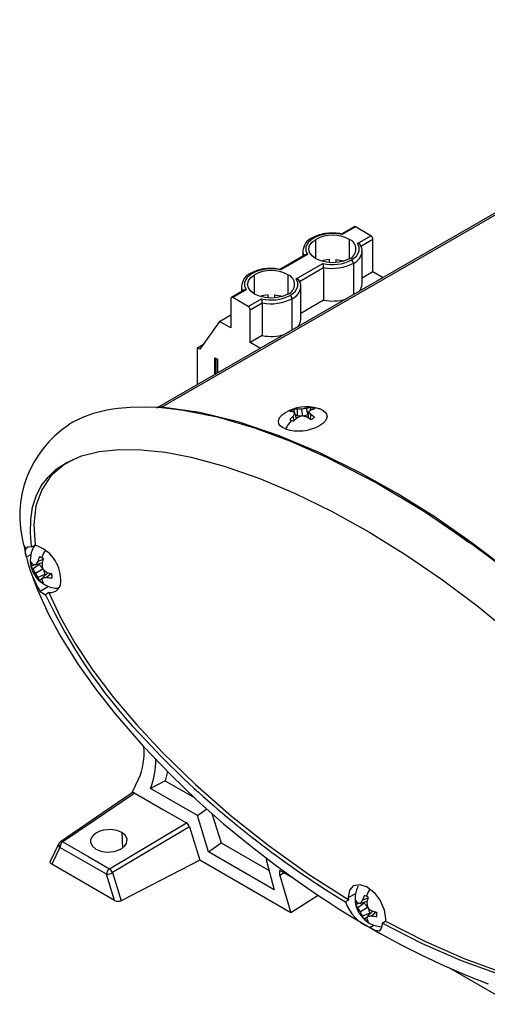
# Model space of a CAD drawing. Header units: millimetres. Extents: x 0 to 1397, y 0 to 1080.
# Tile 8 of 11: x 745 to 873, y 649 to 919. Entities that reach past the tile are written whole.
import ezdxf

# ---------------------------------------------------------------- set-up
doc = ezdxf.new("R2010")
doc.units = ezdxf.units.MM
doc.header["$LTSCALE"] = 5

msp = doc.modelspace()

# ---------------------------------------------------------------- linework, layer by layer
for p, q in [((1077.56, 983.19), (782.1, 812.62)), ((783.46, 812.91), (1078.92, 983.47)), ((836.33, 862.5), (832.92, 860.53)), ((836.71, 862.46), (833.06, 860.35)), ((840.95, 860.01), (836.71, 862.46)), ((825.82, 853.73), (825.82, 859.03)), ((835.01, 859.03), (835.01, 853.73)), ((837.3, 857.9), (840.95, 860.01)), ((838.16, 857.18), (841.48, 859.09)), ((841.48, 850.11), (841.48, 859.09)), ((822.92, 854.75), (816.09, 850.81)), ((823.53, 854.85), (816.23, 850.64)), ((822.29, 855.77), (822.29, 854.39)), ((838.54, 846.78), (838.54, 855.77)), ((820.47, 848.19), (827.77, 852.4)), ((829.54, 852.66), (829.54, 853.49)), ((831.29, 853.49), (831.29, 852.66)), ((836.16, 852.45), (836.16, 843.83)), ((808.99, 844.01), (808.99, 849.32)), ((818.18, 849.32), (818.18, 844.01)), ((821.33, 847.46), (827.97, 851.29)), ((827.97, 851.29), (827.97, 842.31)), ((841.48, 850.11), (838.54, 848.41)), ((844.26, 848.51), (841.48, 850.11)), ((806.09, 845.04), (802.67, 843.07)), ((806.7, 845.14), (803.05, 843.03)), ((805.46, 846.05), (805.46, 844.68)), ((821.71, 837.07), (821.71, 846.05)), ((802.52, 842.72), (802.52, 834.73)), ((807.29, 840.58), (803.05, 843.03)), ((807.29, 840.58), (810.94, 842.69)), ((807.82, 839.66), (811.14, 841.58)), ((811.14, 841.58), (811.14, 832.6)), ((812.71, 842.95), (812.71, 843.78)), ((814.46, 843.78), (814.46, 842.95)), ((819.33, 834.11), (819.33, 842.73)), ((827.97, 842.31), (821.71, 838.7)), ((807.82, 830.68), (807.82, 839.66)), ((799.42, 836.51), (794.03, 828.84)), ((799.42, 836.51), (802.52, 838.3)), ((802.52, 834.73), (799.42, 836.51)), ((811.14, 832.6), (807.82, 830.68)), ((810.6, 829.08), (807.82, 830.68)), ((793.33, 829.25), (795, 830.22)), ((793.33, 819.1), (793.33, 829.25)), ((794.03, 828.84), (793.33, 829.25)), ((798.09, 826.5), (798.82, 826.08)), ((798.09, 821.85), (798.09, 826.5)), ((798.31, 826.37), (798.31, 821.98)), ((798.36, 826.34), (798.36, 822.01)), ((798.82, 826.08), (798.82, 822.27)), ((820.81, 810.58), (820.77, 812.36)), ((822.24, 810.48), (822.01, 812.4)), ((823.7, 810.87), (823.3, 812.61)), ((823.81, 809.93), (823.95, 811.66)), ((824.37, 812.21), (824.41, 812.79)), ((826.46, 812.61), (827, 812.44)), ((819.92, 809.27), (819.57, 810.46)), ((820.56, 809.86), (820.05, 811.27)), ((820.81, 810.58), (820.22, 810.81)), ((821.85, 810.48), (820.81, 810.58)), ((823.7, 810.87), (822.34, 810.47)), ((823.89, 810.98), (823.7, 810.87)), ((824.4, 809.56), (824.45, 810.95)), ((828.32, 808.99), (828.34, 809.01)), ((816.54, 807.42), (816.54, 807.42)), ((826.91, 807.87), (826.93, 807.9)), ((745.66, 775.01), (746.23, 774.01)), ((747.85, 774.55), (748.79, 774.99)), ((747.76, 772.47), (746.39, 771.75)), ((751.02, 771.1), (749.52, 770.54)), ((749.92, 769.68), (748.19, 768.41)), ((750.77, 770.17), (748.91, 769.61)), ((750.92, 768.45), (748.91, 767.29)), ((749.65, 769.84), (749.92, 769.68)), ((749.92, 769.68), (750.87, 768.68)), ((751.09, 768.3), (751.48, 766.97)), ((751.48, 766.97), (749.52, 766.11)), ((752.33, 767.46), (750.92, 766.13)), ((751.48, 766.97), (751.48, 766.66)), ((753.26, 767.22), (752.03, 766.2)), ((752.43, 763.7), (750.16, 762.26)), ((750.16, 762.26), (751.65, 761.42)), ((751.93, 761.6), (751.65, 761.42)), ((785.12, 712.83), (784.44, 710.31)), ((784.44, 710.31), (780.45, 708.17)), ((784.44, 710.31), (792.6, 705.6)), ((793.34, 700.73), (780.45, 708.17)), ((793.34, 700.73), (795.91, 702.6)), ((796.42, 690.78), (793.34, 700.73)), ((797.32, 701.36), (799.82, 693.26)), ((769.21, 686.15), (790.31, 698.75)), ((772.63, 696.09), (772.82, 691.91)), ((791.12, 697.67), (793.96, 688.47)), ((755.34, 693.08), (752.97, 688.15)), ((755.35, 693.07), (755.27, 692.78)), ((755.77, 693.56), (755.9, 693.62)), ((796.42, 690.78), (799.82, 693.26)), ((799.82, 693.26), (813.03, 685.64)), ((755.59, 692.02), (753.36, 687.39)), ((768.37, 684.64), (755.59, 692.02)), ((814.43, 680.38), (796.42, 690.78)), ((770.6, 677.44), (753.36, 687.39)), ((793.96, 688.47), (772.4, 677.37)), ((819.01, 674.01), (793.96, 688.47)), ((770.6, 677.44), (768.37, 684.64)), ((770.02, 685.07), (772.4, 677.37)), ((819.62, 683.59), (815.96, 685.7)), ((817.11, 685.04), (815.96, 684.32)), ((815.96, 684.32), (819.01, 674.01)), ((836.71, 679.23), (834.82, 678.25)), ((826.48, 678.83), (819.01, 674.01)), ((833.92, 677.03), (834.85, 677.57)), ((834.85, 677.57), (834.82, 678.25)), ((839.05, 676.69), (837.32, 675.42)), ((839.9, 677.18), (838.04, 676.62)), ((840.15, 678.1), (838.65, 677.54)), ((838.78, 676.84), (839.05, 676.69)), ((839.05, 676.69), (840, 675.68)), ((840.05, 675.46), (838.04, 674.3)), ((840.62, 673.97), (838.65, 673.11)), ((841.47, 674.46), (840.05, 673.14)), ((840.22, 675.3), (840.62, 673.97)), ((840.62, 673.97), (840.62, 673.67)), ((842.39, 674.22), (841.16, 673.2)), ((844.05, 671.18), (844.9, 671.77)), ((840.67, 670), (841.7, 670.65)), ((879.71, 648.9), (862.25, 658.98))]:
    msp.add_line(p, q)
at = {"flags": 128}
for points in [[(833.06, 860.35), (832.98, 860.5), (832.95, 860.52)], [(825.2, 859.39), (823.83, 858.3), (823.11, 856.97), (823.09, 855.88), (823.53, 854.85)], [(835.01, 853.73), (833.66, 853.13), (832.1, 852.75), (830.41, 852.63), (828.73, 852.75), (827.16, 853.13), (825.82, 853.73), (824.78, 854.5), (824.13, 855.41), (823.91, 856.38), (824.13, 857.35), (824.78, 858.26), (825.82, 859.03)], [(835.63, 853.37), (836.99, 854.46), (837.72, 855.79), (837.74, 856.88), (837.3, 857.9)], [(831.29, 853.49), (832.95, 853.22), (833.47, 853.07)], [(808.37, 849.67), (807, 848.58), (806.28, 847.25), (806.26, 846.16), (806.7, 845.14)], [(818.18, 844.01), (816.83, 843.41), (815.27, 843.04), (813.58, 842.91), (811.9, 843.04), (810.33, 843.41), (808.99, 844.01), (807.95, 844.79), (807.31, 845.69), (807.08, 846.66), (807.31, 847.64), (807.95, 848.54), (808.99, 849.32)], [(816.23, 850.64), (816.15, 850.79), (816.12, 850.8)], [(818.8, 843.65), (820.17, 844.74), (820.89, 846.08), (820.91, 847.17), (820.47, 848.19)], [(814.46, 843.78), (816.12, 843.5), (816.64, 843.35)], [(786.7, 812.43), (782.7, 812.8), (778.76, 812.96), (774.97, 812.88), (771.63, 812.59), (770.08, 812.37), (768.49, 812.09), (766.62, 811.68), (764.85, 811.19), (764.01, 810.92), (763.22, 810.65), (762.5, 810.38), (761.83, 810.11), (761.22, 809.84), (760.66, 809.59), (760.59, 809.55), (760.03, 809.28), (759.13, 808.81), (757.92, 808.08)], [(907.7, 741.18), (898.2, 750.9), (888.45, 759.88), (878.5, 768.19), (868.39, 775.88), (858.26, 782.87), (848.14, 789.2), (838.02, 794.88), (826.9, 800.38), (815.78, 805.05), (804.75, 808.79), (793.96, 811.46), (783.46, 812.91)], [(789.45, 812.05), (788.07, 812.25), (786.7, 812.43)], [(868.98, 775.05), (855.67, 784.18), (842.23, 792.26), (828.88, 799.15), (818.94, 803.52), (809.05, 807.19), (799.2, 810.07), (789.45, 812.05)], [(817.48, 806.94), (816.65, 807.34), (816.04, 807.84), (815.67, 808.4), (815.55, 809.01), (815.69, 809.65), (816.08, 810.29), (816.71, 810.91), (817.54, 811.48)], [(820.2, 810.86), (819.97, 811.66), (819.78, 812.33)], [(827, 812.44), (827.82, 812.03), (828.43, 811.54), (828.8, 810.98), (828.92, 810.36), (828.78, 809.72), (828.39, 809.08), (827.77, 808.47), (826.93, 807.9)], [(747.85, 774.55), (747.49, 778.43), (747.58, 782.07), (748.11, 785.43), (749.09, 788.51), (750.5, 791.29), (752.35, 793.75), (754.62, 795.88), (757.3, 797.68), (761.5, 799.53), (766.36, 800.75), (771.86, 801.33), (777.93, 801.26), (784.54, 800.55), (791.61, 799.2), (800.64, 796.75), (810.15, 793.43), (820.01, 789.27), (830.11, 784.34), (840.33, 778.69), (850.52, 772.39), (860.58, 765.52), (870.36, 758.16), (879.75, 750.42)], [(759.37, 798.59), (756.64, 797.14), (753.15, 794.07), (750.6, 790.27), (749.01, 785.79), (748.41, 780.68), (748.79, 774.99)], [(857.44, 782.97), (862.71, 779.5), (867.89, 775.8)], [(745.69, 775), (746.29, 772.16), (746.35, 771.93)], [(747.85, 774.55), (746.83, 774.48), (746.23, 774.01)], [(748.25, 774.31), (748.67, 774.96), (748.79, 775.08)], [(748.7, 774.95), (748.27, 774.36), (748.25, 774.3)], [(879.13, 767.27), (874.06, 771.24), (868.98, 775.05)], [(748.7, 769.66), (748.48, 769.58), (747.71, 769.3)], [(748.08, 766.33), (749.43, 762.72), (752.48, 756.07), (755.85, 749.85), (760.63, 742.23), (765.64, 735.18), (770.75, 728.67), (778.42, 719.82), (786.01, 711.91), (793.39, 704.84), (800.52, 698.51), (808.14, 692.22), (814.99, 686.95), (820.98, 682.6), (826.08, 679.09), (829.45, 676.87), (832.25, 675.08), (835.06, 673.33), (838.59, 671.2), (843.49, 668.38), (849.22, 665.26), (855.13, 662.27), (861.09, 659.48), (867.09, 656.91), (873.14, 654.56)], [(750.85, 765.93), (750.68, 765.78), (750.04, 765.25)], [(754.63, 763.25), (755.01, 763.2), (755.19, 763.24)], [(752.55, 761.99), (752.2, 761.77), (751.93, 761.6)], [(752.55, 761.99), (755.74, 755.15), (759.8, 748.01), (764.67, 740.68), (770.31, 733.21), (776.67, 725.67), (783.66, 718.15), (792.81, 709.26), (802.66, 700.62), (813.04, 692.39), (823.84, 684.66), (834.85, 677.57)], [(789.82, 710.67), (783.41, 716.95), (777.4, 723.31)], [(775.37, 706.91), (776.37, 709), (777.2, 710.73)], [(775.46, 706.98), (765.62, 700.28), (755.77, 693.57)], [(776.12, 706.94), (765.09, 699.43), (756.42, 693.53)], [(776.12, 706.94), (775.84, 707.05), (775.59, 707.04), (775.49, 706.95)], [(776.12, 706.94), (784.06, 702.36), (790.31, 698.75)], [(769.21, 686.15), (781.02, 693.21), (790.31, 698.75)], [(772.63, 696.09), (771.35, 696.62), (769.62, 696.88), (768.63, 696.86), (767.59, 696.71), (766.57, 696.42), (765.63, 695.97), (764.81, 695.36), (764.28, 694.7), (764.02, 694.03), (764.01, 693.39), (764.53, 692.3), (765.47, 691.53)], [(765.47, 691.53), (766.86, 690.97), (768.51, 690.74), (770.48, 690.91), (771.57, 691.23), (772.62, 691.74), (773.43, 692.4), (773.9, 693.08), (774.08, 694.29), (773.61, 695.28), (772.63, 696.09)], [(791.12, 697.67), (779.3, 690.61), (770.02, 685.07)], [(756.42, 693.53), (763.58, 689.4), (769.21, 686.15)], [(753.36, 687.39), (753.17, 687.53), (753.03, 687.68), (752.94, 687.91), (752.94, 688.05), (752.98, 688.16)], [(812.08, 689.19), (812.31, 688.32), (814.43, 680.38)], [(815.96, 684.32), (815.96, 685.09), (815.96, 685.7)], [(834.82, 678.25), (835.2, 680.26), (836.3, 681.52), (837.94, 681.84), (839.87, 681.17), (841.81, 679.61), (843.45, 677.39), (844.54, 674.87), (844.93, 672.41)], [(837.83, 676.66), (837.62, 676.58), (836.84, 676.3)], [(839.99, 672.93), (839.81, 672.78), (839.18, 672.25)], [(844.05, 671.18), (843.94, 670.37), (843.77, 669.71), (843.17, 668.99), (842.12, 669.22), (841.43, 669.56), (840.67, 670)], [(926.34, 660.58), (923.13, 657.43), (919.07, 654.99), (914.2, 653.28), (908.55, 652.32), (902.2, 652.13), (895.21, 652.69), (886.06, 654.36), (876.22, 657.09), (865.84, 660.84), (855.07, 665.56), (844.05, 671.18)], [(844.93, 672.41), (844.92, 672.04), (844.9, 671.77)], [(844.9, 671.77), (855.91, 666.15), (866.7, 661.41), (877.08, 657.66), (886.94, 654.92), (896.08, 653.25), (903.07, 652.69), (909.44, 652.9), (915.08, 653.86), (919.94, 655.57), (922.82, 657.3)]]:
    msp.add_lwpolyline(points, dxfattribs=at)
for centre, radius, start, end in [((829.64, 851), 9.7, 94.4791, 119.7475), ((830.43, 849.27), 11.39, 76.6594, 117.3334), ((830.41, 850.16), 9.99, 62.6097, 117.3903), ((830.44, 849.59), 11.19, 77.0609, 98.0062), ((836.49, 862.15), 0.377, 54.3824, 114.3071), ((826.34, 855.69), 4.04, 112.1095, 179.1463), ((824.98, 859.1), 0.36, 52.7465, 115.9577), ((834, 856.38), 2.84, 290.7834, 69.2166), ((837.3, 857.04), 0.868, 9.3807, 90.4449), ((836.25, 856.06), 2.27, 351.2918, 36.8713), ((840.33, 859.04), 1.15, 2.6055, 57.3945), ((825.14, 855.78), 2.86, 180.5802, 205.4609), ((823.35, 854.04), 0.832, 77.6566, 121.2851), ((834.47, 856.18), 4.1, 294.3835, 353.544), ((830.27, 843.91), 9.61, 94.3894, 107.6573), ((830.4, 863.49), 11.39, 256.6594, 297.3334), ((824.38, 851.23), 3.58, 1.0323, 19.1408), ((830.41, 863.61), 12.55, 258.7982, 297.2746), ((835.01, 852.4), 1.15, 2.6055, 57.3945), ((809.52, 845.95), 4.06, 112.1594, 178.1137), ((812.81, 841.29), 9.7, 94.4791, 119.7475), ((808.15, 849.39), 0.36, 52.7465, 115.9577), ((813.6, 839.56), 11.39, 76.6594, 117.3334), ((813.58, 840.45), 9.99, 62.6097, 117.3903), ((813.61, 839.88), 11.19, 77.0609, 98.0062), ((817.17, 846.66), 2.84, 290.7834, 69.2166), ((820.48, 847.32), 0.868, 9.3807, 90.4449), ((819.42, 846.35), 2.27, 351.2918, 36.8713), ((835.33, 846.88), 3.21, 317.9794, 358.361), ((808.31, 846.06), 2.85, 179.5918, 205.4737), ((806.52, 844.33), 0.832, 77.6566, 121.2851), ((817.64, 846.47), 4.1, 294.3835, 353.544), ((802.84, 842.78), 0.328, 50.7967, 189.214), ((813.44, 834.2), 9.61, 94.3894, 107.6573), ((813.57, 853.77), 11.39, 256.6594, 297.3334), ((807.55, 841.51), 3.58, 1.0323, 19.1408), ((813.58, 853.89), 12.55, 258.7982, 297.2746), ((818.18, 842.68), 1.15, 2.6055, 57.3945), ((830.41, 855.62), 13.53, 259.6168, 285.3121), ((806.67, 839.61), 1.15, 2.6055, 57.3945), ((818.5, 837.16), 3.21, 317.9794, 358.361), ((813.58, 845.91), 13.53, 259.6168, 285.3121), ((783.23, 810.6), 2.32, 84.4872, 119.254), ((823.32, 801.66), 11.39, 73.9841, 121.3985), ((821.58, 807.97), 4.71, 112.4238, 127.5708), ((818.97, 806.78), 4.93, 82.816, 93.1243), ((816.31, 807.49), 5.31, 45.212, 51.8558), ((820.44, 807.16), 5.21, 86.3099, 97.26), ((821.71, 802.67), 9.73, 88.2367, 95.5382), ((824.42, 801.94), 10.74, 95.9792, 102.941), ((824.92, 806.18), 6.64, 94.4368, 104.1502), ((828.02, 808), 5.48, 130.5008, 138.0949), ((817.7, 806.69), 7.98, 32.3041, 38.526), ((823.45, 808.56), 4.34, 69.3374, 77.3392), ((826.37, 805.94), 6.51, 97.9713, 107.0179), ((825.51, 807.25), 5.4, 74.0124, 95.5587), ((823.95, 809.85), 2.96, 59.1063, 69.436), ((830.5, 799.27), 15.12, 138.6659, 149.4914), ((827.19, 802.55), 10.98, 133.9111, 140.8518), ((820.19, 812.02), 2.96, 239.1063, 249.436), ((820.68, 813.31), 4.34, 249.3374, 257.3392), ((826.38, 806.95), 7.67, 145.7188, 152.7235), ((830.89, 798.11), 15.65, 130.4473, 135.4871), ((826.85, 796.92), 14.46, 109.6764, 115.0165), ((819.86, 796.66), 14.03, 75.9735, 81.3045), ((814.95, 796.53), 16.06, 54.149, 58.8384), ((822.21, 814.61), 5.51, 292.9984, 299.8293), ((818.3, 802.23), 10.67, 48.0334, 54.8177), ((822.96, 813.31), 4, 299.7559, 308.2153), ((774.69, 783), 30.11, 123.7493, 195.3792), ((821.07, 818.69), 12.28, 253.0184, 298.5207), ((749.09, 773.09), 3.01, 162.1159, 206.4055), ((755.19, 770.92), 7.72, 153.6059, 240.0027), ((745.93, 765.53), 9.89, 0.1943, 73.1859), ((762.8, 766.52), 13.25, 147.3703, 157.5533), ((781.07, 780), 35.64, 193.3756, 209.857), ((758.89, 767.46), 9.86, 153.7268, 161.7751), ((748.87, 768.68), 3.35, 59.7817, 69.4266), ((748.36, 767.8), 4.37, 51.749, 59.833), ((765.55, 766.62), 15.2, 162.3455, 167.7015), ((751.5, 769.89), 3.84, 171.1883, 188.8117), ((750.62, 771.96), 3.27, 206.9527, 221.8942), ((751.24, 770.65), 3.79, 200.9405, 216.1884), ((749.61, 774.46), 4.9, 253.1569, 261.809), ((754.52, 771.69), 7.12, 207.3614, 218.1007), ((756.32, 765.4), 8.52, 142.9336, 150.4164), ((762.09, 770.93), 11.45, 185.3651, 192.5136), ((758.65, 776.89), 11.45, 227.487, 234.6352), ((755.52, 769.95), 7.13, 201.8998, 212.6385), ((752.99, 767.64), 3.79, 203.8125, 219.0582), ((755.46, 764.31), 4.9, 158.1992, 166.8537), ((750.98, 774.66), 8.52, 269.59, 277.0714), ((756.65, 782.04), 15.2, 252.3002, 257.6553), ((754.04, 775.85), 9.87, 258.2273, 266.2749), ((752.84, 765), 3.03, 264.4155, 10.7016), ((749.07, 766.56), 4.37, 0.1696, 8.2525), ((750.09, 766.56), 3.36, 350.5777, 0.221), ((752.75, 768.68), 4.37, 231.749, 239.833), ((752.24, 767.8), 3.35, 239.7817, 249.4266), ((752.67, 766.55), 2.68, 217.7861, 239.8291), ((753.8, 766.44), 3.27, 198.1079, 213.0469), ((755.19, 770.92), 7.72, 240.0027, 266.3887), ((883.35, 822.66), 145.24, 204.937, 223.1584), ((760.45, 717.96), 18.25, 336.6474, 5.2925), ((761.06, 715.82), 20.85, 338.4853, 1.2121), ((973.74, 906.06), 268.33, 226.7319, 238.5981), ((789.24, 697.11), 1.96, 16.6359, 57.0613), ((756.13, 692.69), 0.857, 174.1565, 230.9787), ((756.38, 692.6), 1.12, 115.3098, 170.7051), ((757.52, 691.93), 1.94, 124.4714, 177.2703), ((756.07, 693.07), 0.577, 52.6096, 107.8523), ((770.31, 684.55), 1.94, 124.4706, 177.2697), ((768.39, 688), 3.36, 269.7135, 299.0742), ((768, 684.4), 2.12, 18.3015, 55.3995), ((844.32, 677.92), 7.72, 153.6059, 240.0027), ((851.93, 673.53), 13.25, 148.1869, 157.5545), ((771.57, 679.21), 2.02, 241.223, 294.1901), ((845.28, 681.18), 12.09, 200.0643, 247.5631), ((840.63, 676.89), 3.84, 171.1883, 188.8117), ((839.75, 678.96), 3.27, 206.9527, 221.8942), ((840.38, 677.65), 3.79, 200.9405, 216.1884), ((838.74, 681.46), 4.9, 253.1569, 261.809), ((845.45, 672.41), 8.52, 142.9336, 150.4164), ((848.02, 674.46), 9.86, 153.7268, 161.7751), ((838, 675.69), 3.35, 59.7817, 69.4266), ((837.49, 674.81), 4.37, 51.749, 59.833), ((854.68, 673.63), 15.2, 162.3455, 167.7015), ((851.23, 677.94), 11.45, 185.3651, 192.5136), ((843.65, 678.69), 7.12, 207.3614, 218.1007), ((844.65, 676.95), 7.13, 201.8998, 212.6385), ((847.79, 683.89), 11.45, 227.487, 234.6352), ((845.78, 689.04), 15.2, 252.3002, 257.6553), ((838.21, 673.56), 4.37, 0.1696, 8.2525), ((839.22, 673.56), 3.36, 350.5777, 0.221), ((842.12, 674.64), 3.79, 203.8125, 219.0582), ((841.88, 675.68), 4.37, 231.749, 239.833), ((841.37, 674.8), 3.35, 239.7817, 249.4266), ((841.81, 673.55), 2.68, 217.7861, 239.8291), ((844.59, 671.32), 4.9, 158.1992, 166.8537), ((842.94, 673.45), 3.27, 198.1079, 213.0469), ((840.11, 681.66), 8.52, 269.59, 277.0714), ((844.32, 677.92), 7.72, 240.0027, 266.3887), ((843.17, 682.86), 9.87, 258.2273, 266.2749)]:
    msp.add_arc(centre, radius, start, end)

doc.saveas('drawing.dxf')
